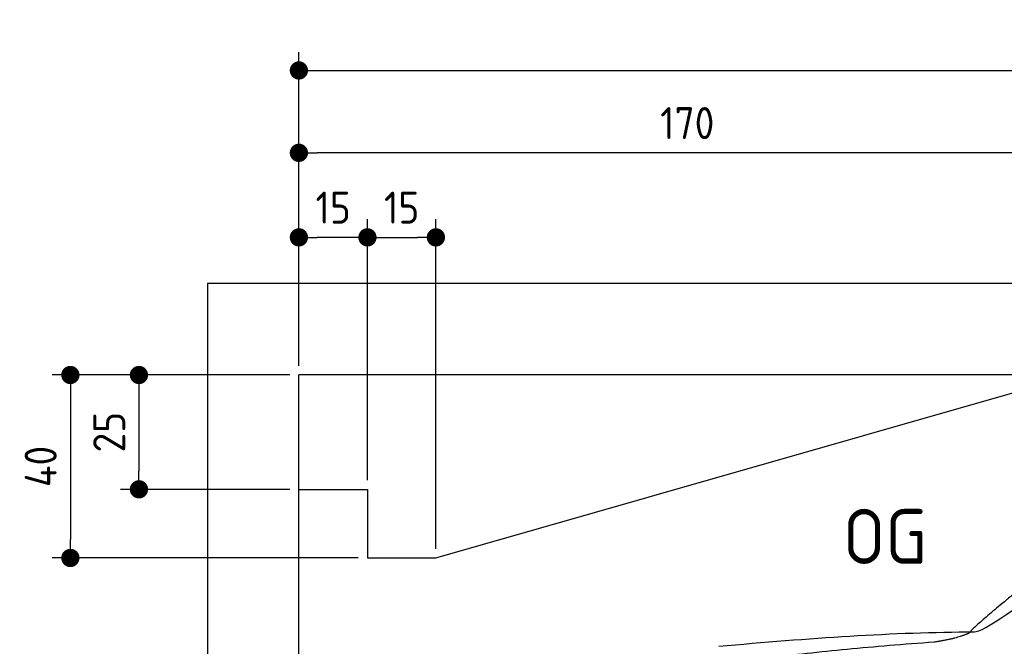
# Model space of a CAD drawing. Header units: millimetres. Extents: x -411 to 6777, y 0 to 6527.
# Tile 3 of 6: x -411 to 1744, y 5157 to 6527. Entities that reach past the tile are written whole.
import ezdxf

# ---------------------------------------------------------------- set-up
doc = ezdxf.new("R2010")
doc.units = ezdxf.units.MM
doc.layers.add('4', color=3, linetype='Continuous')
doc.layers.add('car', color=10, linetype='Continuous', lineweight=25)
doc.layers.add('Freiraum', color=7, linetype='Continuous', lineweight=25)
doc.styles.get("Standard").update_dxf_attribs({"font": 'ISOCP.SHX'})
doc.dimstyles.new('GEN-ISO', dxfattribs={"dimscale": 20, "dimtxt": 3.5, "dimasz": 2, "dimexe": 2, "dimexo": 1, "dimgap": 1.5, "dimtad": 1, "dimdec": 1, "dimlfac": 0.1, "dimdsep": 46, "dimtxsty": 'STANDARD', "dimblk": 'PUNKT', "dimcen": 2, "dimclrd": 256, "dimclre": 256, "dimclrt": 2, "dimadec": 0, "dimazin": 0, "dimtp": 0.1, "dimtm": 0.1, "dimtfac": 0.71, "dimtdec": 1, "dimtmove": 2, "dimatfit": 3, "dimldrblk": 'PUNKT', "dimfxl": 2, "dimtolj": 1, "dimarcsym": 0})

# ---------------------------------------------------------------- blocks, each defined once
blk = doc.blocks.new('PUNKT')
at = {"layer": '4', "color": 0, "linetype": 'ByBlock'}
blk.add_line((-0.5, 0), (-1, 0), dxfattribs=at)
at = {"layer": '4', "color": 0, "linetype": 'ByBlock', "const_width": 0.5}
blk.add_lwpolyline([(-0.25, 0, 1), (0.25, 0, 1)], format="xyb", close=True, dxfattribs=at)
blk = doc.blocks.new('*D180')
at = {"layer": '4', "lineweight": -2, "transparency": 16777216}
for p, q in [((200, 5770), (200, 6455.8)), ((5700, 5920.9), (5700, 6455.8)), ((240, 6415.8), (5660, 6415.8))]:
    blk.add_line(p, q, dxfattribs=at)
at = {"layer": 'Defpoints', "color": 0, "transparency": 16777216}
for p in [(5700, 6415.8), (5700, 5900.9), (200, 5750)]:
    blk.add_point(p, dxfattribs=at)
at = {"layer": '4', "lineweight": -2, "transparency": 16777216, "xscale": 40, "yscale": 40, "zscale": 40, "rotation": 180}
blk.add_blockref('PUNKT', (200, 6415.8), dxfattribs=at)
at = {"layer": '4', "lineweight": -2, "transparency": 16777216, "xscale": 40, "yscale": 40, "zscale": 40}
blk.add_blockref('PUNKT', (5700, 6415.8), dxfattribs=at)
at = {"layer": '4', "color": 2, "transparency": 16777216, "insert": (2950, 6480.8), "char_height": 70, "attachment_point": 5}
blk.add_mtext('550', dxfattribs=at)
blk = doc.blocks.new('Car')
at = {"layer": 'car'}
for points, degree in [([(1630.5, 5203.7), (1666.2, 5200.2), (1966.1, 5451.8), (2143.6, 5562.4)], 3), ([(1926.5, 5457.4), (1845.9, 5396.2), (1744.3, 5311.8), (1616, 5205.4), (1621.9, 5203.5)], 4), ([(1071.6, 5166.9), (1267.7, 5186.7), (1452.8, 5201.4), (1630.5, 5203.7)], 3), ([(1542.8, 5181), (1595.9, 5189.3), (1621.6, 5202.5)], 2), ([(730.4, 5045.1), (966.2, 5133.8), (1542.8, 5181)], 2)]:
    blk.add_open_spline(points, degree=degree, dxfattribs=at)
blk = doc.blocks.new('_Dot')
at = {"color": 0, "linetype": 'ByBlock', "lineweight": -2}
blk.add_line((-0.5, 0), (-1, 0), dxfattribs=at)
at = {"color": 0, "linetype": 'ByBlock', "const_width": 0.5}
blk.add_lwpolyline([(-0.25, 0, 1), (0.25, 0, 1)], format="xyb", close=True, dxfattribs=at)
blk = doc.blocks.new('*D186')
at = {"layer": '4', "lineweight": -2, "transparency": 16777216}
for p, q in [((200, 5770), (200, 6275.7)), ((1899.7, 5770), (1899.7, 6275.7)), ((1859.7, 6235.7), (240, 6235.7))]:
    blk.add_line(p, q, dxfattribs=at)
at = {"layer": 'Defpoints', "color": 0, "transparency": 16777216}
for p in [(200, 6235.7), (200, 5750), (1899.7, 5750)]:
    blk.add_point(p, dxfattribs=at)
at = {"layer": '4', "lineweight": -2, "transparency": 16777216, "xscale": 40, "yscale": 40, "zscale": 40, "rotation": 180}
blk.add_blockref('_Dot', (200, 6235.7), dxfattribs=at)
at = {"layer": '4', "lineweight": -2, "transparency": 16777216, "xscale": 40, "yscale": 40, "zscale": 40}
blk.add_blockref('_Dot', (1899.7, 6235.7), dxfattribs=at)
at = {"layer": '4', "color": 2, "transparency": 16777216, "insert": (1049.8, 6300.7), "char_height": 70, "attachment_point": 5}
blk.add_mtext('170', dxfattribs=at)
blk = doc.blocks.new('*D187')
at = {"layer": '4', "lineweight": -2, "transparency": 16777216}
for p, q in [((200, 5770), (200, 6090.9)), ((350, 5520), (350, 6090.9)), ((310, 6050.9), (240, 6050.9))]:
    blk.add_line(p, q, dxfattribs=at)
at = {"layer": 'Defpoints', "color": 0, "transparency": 16777216}
for p in [(200, 6050.9), (200, 5750), (350, 5500)]:
    blk.add_point(p, dxfattribs=at)
at = {"layer": '4', "lineweight": -2, "transparency": 16777216, "xscale": 40, "yscale": 40, "zscale": 40, "rotation": 180}
blk.add_blockref('_Dot', (200, 6050.9), dxfattribs=at)
at = {"layer": '4', "lineweight": -2, "transparency": 16777216, "xscale": 40, "yscale": 40, "zscale": 40}
blk.add_blockref('_Dot', (350, 6050.9), dxfattribs=at)
at = {"layer": '4', "color": 2, "transparency": 16777216, "insert": (275, 6115.9), "char_height": 70, "attachment_point": 5}
blk.add_mtext('15', dxfattribs=at)
blk = doc.blocks.new('*D188')
at = {"layer": '4', "lineweight": -2, "transparency": 16777216}
for p, q in [((180, 5750), (-340, 5750)), ((-300, 5710), (-300, 5390)), ((330, 5350), (-340, 5350))]:
    blk.add_line(p, q, dxfattribs=at)
at = {"layer": 'Defpoints', "color": 0, "transparency": 16777216}
for p in [(200, 5750), (-300, 5350), (350, 5350)]:
    blk.add_point(p, dxfattribs=at)
at = {"layer": '4', "lineweight": -2, "transparency": 16777216, "xscale": 40, "yscale": 40, "zscale": 40}
for p, rotation in [((-300, 5750), 90), ((-300, 5350), 270)]:
    blk.add_blockref('_Dot', p, dxfattribs=dict(at, rotation=rotation))
at = {"layer": '4', "color": 2, "transparency": 16777216, "insert": (-365, 5550), "char_height": 70, "attachment_point": 5, "rotation": 90}
blk.add_mtext('40', dxfattribs=at)
blk = doc.blocks.new('*D189')
at = {"layer": '4', "lineweight": -2, "transparency": 16777216}
for p, q in [((180, 5750), (-190, 5750)), ((-150, 5710), (-150, 5540)), ((180, 5500), (-190, 5500))]:
    blk.add_line(p, q, dxfattribs=at)
at = {"layer": 'Defpoints', "color": 0, "transparency": 16777216}
for p in [(200, 5750), (-150, 5500), (200, 5500)]:
    blk.add_point(p, dxfattribs=at)
at = {"layer": '4', "lineweight": -2, "transparency": 16777216, "xscale": 40, "yscale": 40, "zscale": 40}
for p, rotation in [((-150, 5750), 90), ((-150, 5500), 270)]:
    blk.add_blockref('_Dot', p, dxfattribs=dict(at, rotation=rotation))
at = {"layer": '4', "color": 2, "transparency": 16777216, "insert": (-215, 5625), "char_height": 70, "attachment_point": 5, "rotation": 90}
blk.add_mtext('25', dxfattribs=at)
blk = doc.blocks.new('*D190')
at = {"layer": '4', "lineweight": -2, "transparency": 16777216}
for p, q in [((350, 5520), (350, 6090.9)), ((499.8, 5370), (499.8, 6090.9)), ((390, 6050.9), (459.8, 6050.9))]:
    blk.add_line(p, q, dxfattribs=at)
at = {"layer": 'Defpoints', "color": 0, "transparency": 16777216}
for p in [(499.8, 6050.9), (350, 5500), (499.8, 5350)]:
    blk.add_point(p, dxfattribs=at)
at = {"layer": '4', "lineweight": -2, "transparency": 16777216, "xscale": 40, "yscale": 40, "zscale": 40, "rotation": 180}
blk.add_blockref('_Dot', (350, 6050.9), dxfattribs=at)
at = {"layer": '4', "lineweight": -2, "transparency": 16777216, "xscale": 40, "yscale": 40, "zscale": 40}
blk.add_blockref('_Dot', (499.8, 6050.9), dxfattribs=at)
at = {"layer": '4', "color": 2, "transparency": 16777216, "insert": (424.9, 6115.9), "char_height": 70, "attachment_point": 5}
blk.add_mtext('15', dxfattribs=at)
blk = doc.blocks.new('Gebäude_380_GT175')
for p, q in [((5900, 5950), (0, 5950)), ((0, 5950), (0, 0)), ((5700, 5750), (200, 5750)), ((200, 200), (200, 5750))]:
    blk.add_line(p, q)
at = {"layer": 'Freiraum'}
blk.add_lwpolyline([(200, 5500), (350, 5500), (350, 5350), (499.8, 5350), (1900, 5750)], dxfattribs=at)

msp = doc.modelspace()

# ---------------------------------------------------------------- block references
msp.add_blockref('Gebäude_380_GT175', (0, 0))
at = {"layer": 'car', "rotation": 359.4752422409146}
msp.add_blockref('Car', (0, 0), dxfattribs=at)

# ---------------------------------------------------------------- texts
msp.add_text('OG', height=120).set_placement((1390.46, 5337))

# ---------------------------------------------------------------- dimensions: what is measured, and where the dimension line sits
at = {"layer": '4'}
for base, p1, p2, override, picture, middle in [((5700, 6415.8), (200, 5750), (5700, 5900.88), {"dimtdec": 3, "dimtolj": 0}, '*D180', (2950, 6480.8)), ((200, 6235.7), (1899.68, 5750), (200, 5750), {"dimblk1": 'Dot', "dimblk2": 'Dot', "dimsah": 1, "dimtdec": 3, "dimtolj": 0}, '*D186', (1049.84, 6300.7)), ((200, 6050.88), (349.97, 5500), (200, 5750), {"dimblk1": 'Dot', "dimblk2": 'Dot', "dimsah": 1, "dimtdec": 3, "dimtolj": 0}, '*D187', (274.99, 6115.88)), ((499.76, 6050.88), (349.97, 5500), (499.76, 5350), {"dimblk1": 'Dot', "dimblk2": 'Dot', "dimsah": 1, "dimtdec": 3, "dimtolj": 0}, '*D190', (424.87, 6115.88))]:
    dim = msp.add_linear_dim(base=base, p1=p1, p2=p2, dimstyle='GEN-ISO', override=override, dxfattribs=at)
    dim.commit()
    dim.dimension.update_dxf_attribs({"geometry": picture, "text_midpoint": middle})
for base, p2, picture, middle in [((-300, 5350), (350, 5350), '*D188', (-365, 5550)), ((-150, 5500), (200, 5500), '*D189', (-215.01, 5625))]:
    dim = msp.add_linear_dim(base=base, p1=(200, 5750), p2=p2, angle=90, dimstyle='GEN-ISO', override={"dimblk1": 'Dot', "dimblk2": 'Dot', "dimsah": 1, "dimtdec": 3, "dimtolj": 0}, dxfattribs=at)
    dim.commit()
    dim.dimension.update_dxf_attribs({"geometry": picture, "text_midpoint": middle})

doc.saveas('drawing.dxf')
